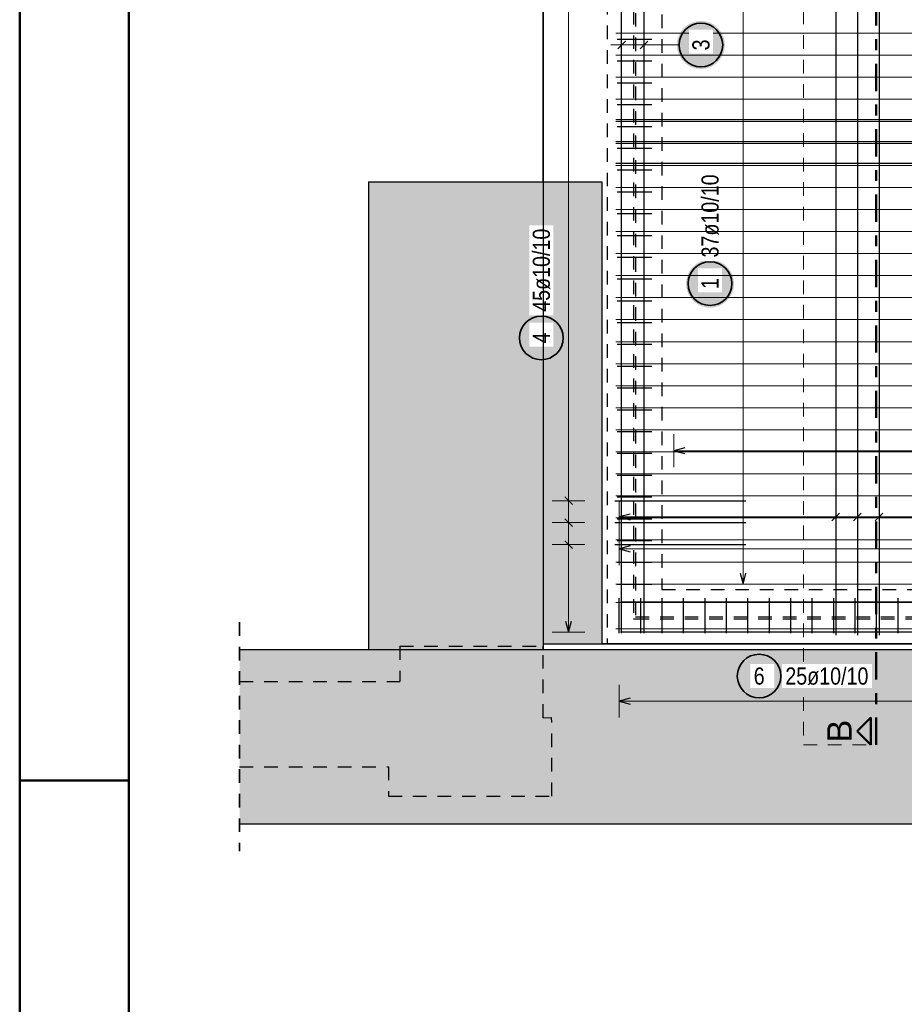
# Model space of a CAD drawing. Header units: millimetres. Extents: x 0 to 50.9, y 0 to 29.7.
# Tile 4 of 13: x 0 to 8.1, y 12.8 to 21.8. Entities that reach past the tile are written whole.
import ezdxf

# ---------------------------------------------------------------- set-up
doc = ezdxf.new("R2010")
doc.units = ezdxf.units.MM
doc.linetypes.add('DASHDOT', pattern=[1, 0.5, -0.25, 0, -0.25])
doc.linetypes.add('HIDDEN', pattern=[0.375, 0.25, -0.125])
doc.styles.add('Arial', font='arial.ttf')
doc.styles.add('Arial Narrow', font='ARIALN.TTF')

msp = doc.modelspace()

# ---------------------------------------------------------------- hatches: boundary and pattern name
at = {"lineweight": 25, "true_color": 0xffffff}
for points in [[(6.4678, 21.6), (6.4677, 21.6077), (6.4673, 21.6153), (6.4666, 21.623), (6.4657, 21.6306), (6.4645, 21.6382), (6.463, 21.6457), (6.4613, 21.6532), (6.4593, 21.6606), (6.4571, 21.668), (6.4546, 21.6752), (6.4518, 21.6824), (6.4488, 21.6895), (6.4456, 21.6964), (6.4421, 21.7033), (6.4383, 21.71), (6.4344, 21.7166), (6.4302, 21.723), (6.4258, 21.7293), (6.4212, 21.7354), (6.4163, 21.7414), (6.4113, 21.7472), (6.4061, 21.7528), (6.4006, 21.7583), (6.395, 21.7635), (6.3892, 21.7685), (6.3833, 21.7734), (6.3771, 21.778), (6.3708, 21.7824), (6.3644, 21.7866), (6.3578, 21.7905), (6.3511, 21.7942), (6.3443, 21.7977), (6.3373, 21.801), (6.3302, 21.804), (6.3231, 21.8067), (6.3158, 21.8092), (6.3085, 21.8115), (6.301, 21.8135), (6.2936, 21.8152), (6.286, 21.8167), (6.2784, 21.8179), (6.2708, 21.8188), (6.2632, 21.8195), (6.2555, 21.8199), (6.2478, 21.82), (6.2401, 21.8199), (6.2325, 21.8195), (6.2248, 21.8188), (6.2172, 21.8179), (6.2096, 21.8167), (6.2021, 21.8152), (6.1946, 21.8135), (6.1872, 21.8115), (6.1798, 21.8092), (6.1726, 21.8067), (6.1654, 21.804), (6.1583, 21.801), (6.1514, 21.7977), (6.1445, 21.7942), (6.1378, 21.7905), (6.1312, 21.7866), (6.1248, 21.7824), (6.1185, 21.778), (6.1124, 21.7734), (6.1064, 21.7685), (6.1006, 21.7635), (6.095, 21.7583), (6.0896, 21.7528), (6.0843, 21.7472), (6.0793, 21.7414), (6.0745, 21.7354), (6.0698, 21.7293), (6.0654, 21.723), (6.0612, 21.7166), (6.0573, 21.71), (6.0536, 21.7033), (6.0501, 21.6964), (6.0468, 21.6895), (6.0438, 21.6824), (6.0411, 21.6752), (6.0386, 21.668), (6.0363, 21.6606), (6.0344, 21.6532), (6.0326, 21.6457), (6.0312, 21.6382), (6.03, 21.6306), (6.029, 21.623), (6.0284, 21.6153), (6.028, 21.6077), (6.0278, 21.6), (6.028, 21.5923), (6.0284, 21.5847), (6.029, 21.577), (6.03, 21.5694), (6.0312, 21.5618), (6.0326, 21.5543), (6.0344, 21.5468), (6.0363, 21.5394), (6.0386, 21.532), (6.0411, 21.5248), (6.0438, 21.5176), (6.0468, 21.5105), (6.0501, 21.5036), (6.0536, 21.4967), (6.0573, 21.49), (6.0612, 21.4834), (6.0654, 21.477), (6.0698, 21.4707), (6.0745, 21.4646), (6.0793, 21.4586), (6.0843, 21.4528), (6.0896, 21.4472), (6.095, 21.4417), (6.1006, 21.4365), (6.1064, 21.4315), (6.1124, 21.4266), (6.1185, 21.422), (6.1248, 21.4176), (6.1312, 21.4134), (6.1378, 21.4095), (6.1445, 21.4058), (6.1514, 21.4023), (6.1583, 21.399), (6.1654, 21.396), (6.1726, 21.3933), (6.1798, 21.3908), (6.1872, 21.3885), (6.1946, 21.3865), (6.2021, 21.3848), (6.2096, 21.3833), (6.2172, 21.3821), (6.2248, 21.3812), (6.2325, 21.3805), (6.2401, 21.3801), (6.2478, 21.38), (6.2555, 21.3801), (6.2632, 21.3805), (6.2708, 21.3812), (6.2784, 21.3821), (6.286, 21.3833), (6.2936, 21.3848), (6.301, 21.3865), (6.3085, 21.3885), (6.3158, 21.3908), (6.3231, 21.3933), (6.3302, 21.396), (6.3373, 21.399), (6.3443, 21.4023), (6.3511, 21.4058), (6.3578, 21.4095), (6.3644, 21.4134), (6.3708, 21.4176), (6.3771, 21.422), (6.3833, 21.4266), (6.3892, 21.4315), (6.395, 21.4365), (6.4006, 21.4417), (6.4061, 21.4472), (6.4113, 21.4528), (6.4163, 21.4586), (6.4212, 21.4646), (6.4258, 21.4707), (6.4302, 21.477), (6.4344, 21.4834), (6.4383, 21.49), (6.4421, 21.4967), (6.4456, 21.5036), (6.4488, 21.5105), (6.4518, 21.5176), (6.4546, 21.5248), (6.4571, 21.532), (6.4593, 21.5394), (6.4613, 21.5468), (6.463, 21.5543), (6.4645, 21.5618), (6.4657, 21.5694), (6.4666, 21.577), (6.4673, 21.5847)], [(6.5513, 19.4101), (6.5512, 19.4178), (6.5508, 19.4254), (6.5501, 19.4331), (6.5492, 19.4407), (6.548, 19.4483), (6.5465, 19.4558), (6.5448, 19.4633), (6.5428, 19.4707), (6.5406, 19.4781), (6.5381, 19.4853), (6.5353, 19.4925), (6.5323, 19.4996), (6.5291, 19.5065), (6.5256, 19.5134), (6.5219, 19.5201), (6.5179, 19.5267), (6.5137, 19.5331), (6.5093, 19.5394), (6.5047, 19.5455), (6.4999, 19.5515), (6.4948, 19.5573), (6.4896, 19.5629), (6.4842, 19.5683), (6.4785, 19.5736), (6.4727, 19.5786), (6.4668, 19.5834), (6.4606, 19.5881), (6.4544, 19.5925), (6.4479, 19.5967), (6.4413, 19.6006), (6.4346, 19.6043), (6.4278, 19.6078), (6.4208, 19.6111), (6.4137, 19.6141), (6.4066, 19.6168), (6.3993, 19.6193), (6.392, 19.6216), (6.3846, 19.6236), (6.3771, 19.6253), (6.3695, 19.6267), (6.362, 19.6279), (6.3543, 19.6289), (6.3467, 19.6296), (6.339, 19.63), (6.3313, 19.6301), (6.3237, 19.63), (6.316, 19.6296), (6.3083, 19.6289), (6.3007, 19.6279), (6.2931, 19.6267), (6.2856, 19.6253), (6.2781, 19.6236), (6.2707, 19.6216), (6.2634, 19.6193), (6.2561, 19.6168), (6.2489, 19.6141), (6.2419, 19.6111), (6.2349, 19.6078), (6.2281, 19.6043), (6.2213, 19.6006), (6.2148, 19.5967), (6.2083, 19.5925), (6.202, 19.5881), (6.1959, 19.5834), (6.1899, 19.5786), (6.1841, 19.5736), (6.1785, 19.5683), (6.1731, 19.5629), (6.1678, 19.5573), (6.1628, 19.5515), (6.158, 19.5455), (6.1534, 19.5394), (6.1489, 19.5331), (6.1448, 19.5267), (6.1408, 19.5201), (6.1371, 19.5134), (6.1336, 19.5065), (6.1304, 19.4996), (6.1274, 19.4925), (6.1246, 19.4853), (6.1221, 19.4781), (6.1199, 19.4707), (6.1179, 19.4633), (6.1161, 19.4558), (6.1147, 19.4483), (6.1135, 19.4407), (6.1125, 19.4331), (6.1119, 19.4254), (6.1115, 19.4178), (6.1113, 19.4101), (6.1115, 19.4024), (6.1119, 19.3947), (6.1125, 19.3871), (6.1135, 19.3795), (6.1147, 19.3719), (6.1161, 19.3643), (6.1179, 19.3569), (6.1199, 19.3494), (6.1221, 19.3421), (6.1246, 19.3348), (6.1274, 19.3277), (6.1304, 19.3206), (6.1336, 19.3136), (6.1371, 19.3068), (6.1408, 19.3001), (6.1448, 19.2935), (6.1489, 19.2871), (6.1534, 19.2808), (6.158, 19.2746), (6.1628, 19.2687), (6.1678, 19.2629), (6.1731, 19.2573), (6.1785, 19.2518), (6.1841, 19.2466), (6.1899, 19.2416), (6.1959, 19.2367), (6.202, 19.2321), (6.2083, 19.2277), (6.2148, 19.2235), (6.2213, 19.2196), (6.2281, 19.2158), (6.2349, 19.2124), (6.2419, 19.2091), (6.2489, 19.2061), (6.2561, 19.2034), (6.2634, 19.2009), (6.2707, 19.1986), (6.2781, 19.1966), (6.2856, 19.1949), (6.2931, 19.1934), (6.3007, 19.1922), (6.3083, 19.1913), (6.316, 19.1906), (6.3237, 19.1902), (6.3313, 19.1901), (6.339, 19.1902), (6.3467, 19.1906), (6.3543, 19.1913), (6.362, 19.1922), (6.3695, 19.1934), (6.3771, 19.1949), (6.3846, 19.1966), (6.392, 19.1986), (6.3993, 19.2009), (6.4066, 19.2034), (6.4137, 19.2061), (6.4208, 19.2091), (6.4278, 19.2124), (6.4346, 19.2158), (6.4413, 19.2196), (6.4479, 19.2235), (6.4544, 19.2277), (6.4606, 19.2321), (6.4668, 19.2367), (6.4727, 19.2416), (6.4785, 19.2466), (6.4842, 19.2518), (6.4896, 19.2573), (6.4948, 19.2629), (6.4999, 19.2687), (6.5047, 19.2746), (6.5093, 19.2808), (6.5137, 19.2871), (6.5179, 19.2935), (6.5219, 19.3001), (6.5256, 19.3068), (6.5291, 19.3136), (6.5323, 19.3206), (6.5353, 19.3277), (6.5381, 19.3348), (6.5406, 19.3421), (6.5428, 19.3494), (6.5448, 19.3569), (6.5465, 19.3643), (6.548, 19.3719), (6.5492, 19.3795), (6.5501, 19.3871), (6.5508, 19.3947)], [(5.0041, 18.9119), (5.0039, 18.9196), (5.0035, 18.9272), (5.0029, 18.9349), (5.0019, 18.9425), (5.0007, 18.9501), (4.9993, 18.9576), (4.9975, 18.9651), (4.9955, 18.9725), (4.9933, 18.9799), (4.9908, 18.9871), (4.988, 18.9943), (4.985, 19.0014), (4.9818, 19.0083), (4.9783, 19.0152), (4.9746, 19.0219), (4.9706, 19.0285), (4.9664, 19.0349), (4.962, 19.0412), (4.9574, 19.0473), (4.9526, 19.0533), (4.9476, 19.0591), (4.9423, 19.0647), (4.9369, 19.0701), (4.9313, 19.0754), (4.9255, 19.0804), (4.9195, 19.0852), (4.9134, 19.0899), (4.9071, 19.0943), (4.9006, 19.0984), (4.8941, 19.1024), (4.8873, 19.1061), (4.8805, 19.1096), (4.8735, 19.1129), (4.8665, 19.1159), (4.8593, 19.1186), (4.852, 19.1211), (4.8447, 19.1234), (4.8373, 19.1253), (4.8298, 19.1271), (4.8223, 19.1285), (4.8147, 19.1297), (4.8071, 19.1307), (4.7994, 19.1313), (4.7917, 19.1317), (4.7841, 19.1319), (4.7764, 19.1317), (4.7687, 19.1313), (4.7611, 19.1307), (4.7534, 19.1297), (4.7459, 19.1285), (4.7383, 19.1271), (4.7308, 19.1253), (4.7234, 19.1234), (4.7161, 19.1211), (4.7088, 19.1186), (4.7016, 19.1159), (4.6946, 19.1129), (4.6876, 19.1096), (4.6808, 19.1061), (4.6741, 19.1024), (4.6675, 19.0984), (4.661, 19.0943), (4.6547, 19.0899), (4.6486, 19.0852), (4.6426, 19.0804), (4.6369, 19.0754), (4.6312, 19.0701), (4.6258, 19.0647), (4.6206, 19.0591), (4.6155, 19.0533), (4.6107, 19.0473), (4.6061, 19.0412), (4.6017, 19.0349), (4.5975, 19.0285), (4.5935, 19.0219), (4.5898, 19.0152), (4.5863, 19.0083), (4.5831, 19.0014), (4.5801, 18.9943), (4.5773, 18.9871), (4.5748, 18.9799), (4.5726, 18.9725), (4.5706, 18.9651), (4.5689, 18.9576), (4.5674, 18.9501), (4.5662, 18.9425), (4.5653, 18.9349), (4.5646, 18.9272), (4.5642, 18.9196), (4.5641, 18.9119), (4.5642, 18.9042), (4.5646, 18.8965), (4.5653, 18.8889), (4.5662, 18.8813), (4.5674, 18.8737), (4.5689, 18.8661), (4.5706, 18.8587), (4.5726, 18.8512), (4.5748, 18.8439), (4.5773, 18.8366), (4.5801, 18.8295), (4.5831, 18.8224), (4.5863, 18.8154), (4.5898, 18.8086), (4.5935, 18.8019), (4.5975, 18.7953), (4.6017, 18.7889), (4.6061, 18.7826), (4.6107, 18.7764), (4.6155, 18.7705), (4.6206, 18.7647), (4.6258, 18.7591), (4.6312, 18.7536), (4.6369, 18.7484), (4.6426, 18.7433), (4.6486, 18.7385), (4.6547, 18.7339), (4.661, 18.7295), (4.6675, 18.7253), (4.6741, 18.7214), (4.6808, 18.7176), (4.6876, 18.7141), (4.6946, 18.7109), (4.7016, 18.7079), (4.7088, 18.7051), (4.7161, 18.7026), (4.7234, 18.7004), (4.7308, 18.6984), (4.7383, 18.6967), (4.7459, 18.6952), (4.7534, 18.694), (4.7611, 18.6931), (4.7687, 18.6924), (4.7764, 18.692), (4.7841, 18.6919), (4.7917, 18.692), (4.7994, 18.6924), (4.8071, 18.6931), (4.8147, 18.694), (4.8223, 18.6952), (4.8298, 18.6967), (4.8373, 18.6984), (4.8447, 18.7004), (4.852, 18.7026), (4.8593, 18.7051), (4.8665, 18.7079), (4.8735, 18.7109), (4.8805, 18.7141), (4.8873, 18.7176), (4.8941, 18.7214), (4.9006, 18.7253), (4.9071, 18.7295), (4.9134, 18.7339), (4.9195, 18.7385), (4.9255, 18.7433), (4.9313, 18.7484), (4.9369, 18.7536), (4.9423, 18.7591), (4.9476, 18.7647), (4.9526, 18.7705), (4.9574, 18.7764), (4.962, 18.7826), (4.9664, 18.7889), (4.9706, 18.7953), (4.9746, 18.8019), (4.9783, 18.8086), (4.9818, 18.8154), (4.985, 18.8224), (4.988, 18.8295), (4.9908, 18.8366), (4.9933, 18.8439), (4.9955, 18.8512), (4.9975, 18.8587), (4.9993, 18.8661), (5.0007, 18.8737), (5.0019, 18.8813), (5.0029, 18.8889), (5.0035, 18.8965)], [(7.0018, 15.8091), (7.0017, 15.8168), (7.0013, 15.8244), (7.0006, 15.8321), (6.9997, 15.8397), (6.9985, 15.8473), (6.997, 15.8548), (6.9953, 15.8623), (6.9933, 15.8697), (6.991, 15.8771), (6.9885, 15.8843), (6.9858, 15.8915), (6.9828, 15.8986), (6.9795, 15.9055), (6.9761, 15.9124), (6.9723, 15.9191), (6.9684, 15.9257), (6.9642, 15.9321), (6.9598, 15.9384), (6.9552, 15.9445), (6.9503, 15.9505), (6.9453, 15.9563), (6.9401, 15.9619), (6.9346, 15.9674), (6.929, 15.9726), (6.9232, 15.9776), (6.9173, 15.9825), (6.9111, 15.9871), (6.9048, 15.9915), (6.8984, 15.9957), (6.8918, 15.9996), (6.8851, 16.0033), (6.8783, 16.0068), (6.8713, 16.0101), (6.8642, 16.0131), (6.8571, 16.0158), (6.8498, 16.0183), (6.8425, 16.0206), (6.835, 16.0226), (6.8276, 16.0243), (6.82, 16.0258), (6.8124, 16.027), (6.8048, 16.0279), (6.7972, 16.0286), (6.7895, 16.029), (6.7818, 16.0291), (6.7741, 16.029), (6.7665, 16.0286), (6.7588, 16.0279), (6.7512, 16.027), (6.7436, 16.0258), (6.7361, 16.0243), (6.7286, 16.0226), (6.7212, 16.0206), (6.7138, 16.0183), (6.7066, 16.0158), (6.6994, 16.0131), (6.6923, 16.0101), (6.6854, 16.0068), (6.6785, 16.0033), (6.6718, 15.9996), (6.6652, 15.9957), (6.6588, 15.9915), (6.6525, 15.9871), (6.6464, 15.9825), (6.6404, 15.9776), (6.6346, 15.9726), (6.629, 15.9674), (6.6236, 15.9619), (6.6183, 15.9563), (6.6133, 15.9505), (6.6085, 15.9445), (6.6038, 15.9384), (6.5994, 15.9321), (6.5952, 15.9257), (6.5913, 15.9191), (6.5876, 15.9124), (6.5841, 15.9055), (6.5808, 15.8986), (6.5778, 15.8915), (6.5751, 15.8843), (6.5726, 15.8771), (6.5703, 15.8697), (6.5683, 15.8623), (6.5666, 15.8548), (6.5652, 15.8473), (6.564, 15.8397), (6.563, 15.8321), (6.5624, 15.8244), (6.5619, 15.8168), (6.5618, 15.8091), (6.5619, 15.8014), (6.5624, 15.7938), (6.563, 15.7861), (6.564, 15.7785), (6.5652, 15.7709), (6.5666, 15.7634), (6.5683, 15.7559), (6.5703, 15.7485), (6.5726, 15.7411), (6.5751, 15.7339), (6.5778, 15.7267), (6.5808, 15.7196), (6.5841, 15.7127), (6.5876, 15.7058), (6.5913, 15.6991), (6.5952, 15.6925), (6.5994, 15.6861), (6.6038, 15.6798), (6.6085, 15.6737), (6.6133, 15.6677), (6.6183, 15.6619), (6.6236, 15.6563), (6.629, 15.6508), (6.6346, 15.6456), (6.6404, 15.6406), (6.6464, 15.6357), (6.6525, 15.6311), (6.6588, 15.6267), (6.6652, 15.6225), (6.6718, 15.6186), (6.6785, 15.6149), (6.6854, 15.6114), (6.6923, 15.6081), (6.6994, 15.6051), (6.7066, 15.6024), (6.7138, 15.5999), (6.7212, 15.5976), (6.7286, 15.5956), (6.7361, 15.5939), (6.7436, 15.5924), (6.7512, 15.5912), (6.7588, 15.5903), (6.7665, 15.5896), (6.7741, 15.5892), (6.7818, 15.5891), (6.7895, 15.5892), (6.7972, 15.5896), (6.8048, 15.5903), (6.8124, 15.5912), (6.82, 15.5924), (6.8276, 15.5939), (6.835, 15.5956), (6.8425, 15.5976), (6.8498, 15.5999), (6.8571, 15.6024), (6.8642, 15.6051), (6.8713, 15.6081), (6.8783, 15.6114), (6.8851, 15.6149), (6.8918, 15.6186), (6.8984, 15.6225), (6.9048, 15.6267), (6.9111, 15.6311), (6.9173, 15.6357), (6.9232, 15.6406), (6.929, 15.6456), (6.9346, 15.6508), (6.9401, 15.6563), (6.9453, 15.6619), (6.9503, 15.6677), (6.9552, 15.6737), (6.9598, 15.6798), (6.9642, 15.6861), (6.9684, 15.6925), (6.9723, 15.6991), (6.9761, 15.7058), (6.9795, 15.7127), (6.9828, 15.7196), (6.9858, 15.7267), (6.9885, 15.7339), (6.991, 15.7411), (6.9933, 15.7485), (6.9953, 15.7559), (6.997, 15.7634), (6.9985, 15.7709), (6.9997, 15.7785), (7.0006, 15.7861), (7.0013, 15.7938)]]:
    msp.add_hatch(color=7, dxfattribs=at).paths.add_polyline_path(points)
at = {"lineweight": 25, "true_color": 0xd7ffd7}
for points in [[(4.8005, 20.3456), (4.8005, 16.0532), (3.2005, 16.0532), (3.2005, 20.3456)], [(5.3389, 20.3456), (5.3389, 16.1033), (4.8005, 16.1033), (4.8005, 20.3456)]]:
    msp.add_hatch(color=254, dxfattribs=at).paths.add_polyline_path(points)
at = {"lineweight": 25, "true_color": 0xf0f0f0}
msp.add_hatch(color=7, dxfattribs=at).paths.add_polyline_path([(16.4692, 16.0532), (16.4692, 14.4532), (2.0174, 14.4532), (2.0174, 16.0532)])
at = {"lineweight": 25, "true_color": 0x0000ff}
msp.add_hatch(color=5, dxfattribs=at).paths.add_polyline_path([(7.6809, 15.3024), (7.8059, 15.1774), (7.8059, 15.4274)])

# ---------------------------------------------------------------- linework, layer by layer
at = {"color": 4, "linetype": 'Continuous', "lineweight": 50}
for p, q in [((0, 29.7), (0, 0)), ((1, 29.45), (1, 0.25)), ((7.8059, 15.4274), (7.6809, 15.3024)), ((7.8059, 15.1774), (7.8059, 15.4274)), ((7.6809, 15.3024), (7.8059, 15.1774))]:
    msp.add_line(p, q, dxfattribs=at)
at = {"color": 9, "linetype": 'HIDDEN', "lineweight": 0, "ltscale": 0.5}
for p, q in [((7.1876, 25.9649), (7.1876, 15.1774)), ((7.1876, 15.1774), (7.8559, 15.1774))]:
    msp.add_line(p, q, dxfattribs=at)
at = {"color": 4, "linetype": 'DASHDOT', "lineweight": 50, "ltscale": 0.5}
msp.add_line((7.8559, 15.1774), (7.8559, 25.9649), dxfattribs=at)
at = {"color": 2, "linetype": 'Continuous', "lineweight": 35}
for p, q in [((4.8005, 25.3533), (4.8005, 20.3456)), ((5.3389, 16.1033), (15.2804, 16.1033)), ((4.8006, 16.0532), (4.8005, 16.0823))]:
    msp.add_line(p, q, dxfattribs=at)
at = {"color": 3, "linetype": 'HIDDEN', "lineweight": 25, "ltscale": 0.5}
for p, q in [((5.3889, 25.1533), (5.3889, 16.1033)), ((5.6289, 24.1633), (5.6289, 16.3333)), ((5.6489, 24.1433), (5.6489, 16.3533)), ((5.8889, 23.9033), (5.8889, 16.6033)), ((5.8889, 16.6033), (9.8889, 16.6033)), ((5.6289, 16.3333), (5.6489, 16.3333)), ((5.6489, 16.3533), (10.1289, 16.3533)), ((5.6489, 16.3333), (10.1289, 16.3333)), ((3.486, 16.0823), (4.8005, 16.0823)), ((3.486, 16.0823), (3.486, 15.758)), ((4.8024, 15.4271), (4.8006, 16.0532)), ((2.0174, 15.758), (3.486, 15.758)), ((4.8024, 15.4271), (4.8789, 15.4274)), ((4.881, 14.7074), (4.8789, 15.4274)), ((2.0174, 14.9774), (3.3819, 14.9774)), ((3.3819, 14.9774), (3.3819, 14.7074)), ((3.3819, 14.7074), (4.881, 14.7074))]:
    msp.add_line(p, q, dxfattribs=at)
at = {"color": 5, "linetype": 'Continuous', "lineweight": 18, "ltscale": 0.5}
for p, q in [((5.0341, 25.0433), (5.0341, 16.2133)), ((6.6341, 23.8533), (6.6341, 16.6533)), ((5.5209, 21.45), (5.5209, 21.75)), ((5.5209, 21.45), (5.5209, 21.75)), ((5.7269, 21.45), (5.7269, 21.75)), ((5.7269, 21.45), (5.7269, 21.75)), ((5.8269, 21.6), (5.4209, 21.6)), ((6.0478, 21.6), (5.8269, 21.6)), ((5.9989, 18.0272), (5.9989, 17.7272)), ((5.9989, 17.8772), (15.0289, 17.8772)), ((5.1841, 17.4174), (4.8841, 17.4174)), ((5.4989, 17.4187), (5.4989, 17.1187)), ((7.4844, 17.1187), (7.4844, 17.4187)), ((7.6829, 17.1187), (7.6829, 17.4187)), ((7.8814, 17.1187), (7.8814, 17.4187)), ((15.0289, 17.2687), (5.4989, 17.2687)), ((5.1841, 17.2167), (4.8841, 17.2167)), ((5.4989, 17.126), (5.4989, 16.826)), ((5.1841, 17.016), (4.8841, 17.016)), ((15.0289, 16.976), (5.4989, 16.976)), ((6.4841, 16.6533), (6.7841, 16.6533)), ((4.8841, 16.2133), (5.1841, 16.2133)), ((5.4989, 15.7291), (5.4989, 15.4291)), ((5.4989, 15.5791), (10.2189, 15.5791))]:
    msp.add_line(p, q, dxfattribs=at)
at = {"color": 3, "linetype": 'Continuous', "lineweight": 25, "ltscale": 0.5}
for p, q in [((5.5209, 16.2032), (5.5209, 25.0032)), ((5.5209, 16.2032), (5.5209, 25.0032)), ((5.7269, 16.2032), (5.7269, 25.0032)), ((5.7269, 16.2032), (5.7269, 25.0032)), ((7.4844, 24.9833), (7.4844, 16.1833)), ((7.6829, 24.9833), (7.6829, 16.1833)), ((7.8814, 24.9833), (7.8814, 16.1833)), ((5.4789, 21.6533), (5.7989, 21.6533)), ((5.4856, 21.5646), (5.5563, 21.6354)), ((5.4856, 21.5646), (5.5563, 21.6354)), ((5.6916, 21.5646), (5.7623, 21.6354)), ((5.6916, 21.5646), (5.7623, 21.6354)), ((5.4789, 21.4533), (5.7989, 21.4533)), ((5.4789, 21.2533), (5.7989, 21.2533)), ((5.4789, 21.0533), (5.7989, 21.0533)), ((5.4689, 20.917), (15.0589, 20.9174)), ((5.4789, 20.8533), (5.7989, 20.8533)), ((5.4689, 20.7157), (15.0589, 20.7161)), ((5.4789, 20.6533), (5.7989, 20.6533)), ((5.4789, 20.4533), (5.7989, 20.4533)), ((5.4789, 20.2533), (5.7989, 20.2533)), ((5.4789, 20.0533), (5.7989, 20.0533)), ((5.4789, 19.8533), (5.7989, 19.8533)), ((5.4789, 19.6533), (5.7989, 19.6533)), ((5.4789, 19.4533), (5.7989, 19.4533)), ((5.4789, 19.2533), (5.7989, 19.2533)), ((5.4789, 19.0533), (5.7989, 19.0533)), ((5.4789, 18.8533), (5.7989, 18.8533)), ((5.4789, 18.6533), (5.7989, 18.6533)), ((5.4789, 18.4533), (5.7989, 18.4533)), ((5.4789, 18.2533), (5.7989, 18.2533)), ((5.4789, 18.0533), (5.7989, 18.0533)), ((6.0989, 17.904), (5.9989, 17.8772)), ((5.4789, 17.8533), (5.7989, 17.8533)), ((5.9989, 17.8772), (6.0989, 17.8504)), ((5.4789, 17.6533), (5.7989, 17.6533)), ((5.0694, 17.382), (4.9987, 17.4527)), ((5.4789, 17.4533), (5.7989, 17.4533)), ((5.4589, 17.4174), (6.6589, 17.4174)), ((5.5989, 17.2955), (5.4989, 17.2687)), ((5.4989, 17.2687), (5.5989, 17.2419)), ((7.449, 17.2334), (7.5197, 17.3041)), ((7.6475, 17.2334), (7.7183, 17.3041)), ((7.8461, 17.2334), (7.9168, 17.3041)), ((5.0694, 17.1813), (4.9987, 17.252)), ((5.4589, 17.2167), (6.6589, 17.2167)), ((5.4789, 17.2533), (5.7989, 17.2533)), ((5.0694, 16.9806), (4.9987, 17.0513)), ((5.4589, 17.016), (6.6589, 17.016)), ((5.4789, 17.0533), (5.7989, 17.0533)), ((5.5989, 17.0028), (5.4989, 16.976)), ((5.4989, 16.976), (5.5989, 16.9493)), ((5.4789, 16.8533), (5.7989, 16.8533)), ((6.6073, 16.7533), (6.6341, 16.6533)), ((6.6341, 16.6533), (6.6609, 16.7533)), ((5.4789, 16.6533), (5.7989, 16.6533)), ((5.4989, 16.2033), (5.4989, 16.5233)), ((5.5089, 16.4913), (15.0589, 16.4913)), ((5.6956, 16.2033), (5.6956, 16.5233)), ((5.8923, 16.2033), (5.8923, 16.5233)), ((6.0889, 16.2033), (6.0889, 16.5233)), ((6.2856, 16.2033), (6.2856, 16.5233)), ((6.4823, 16.2033), (6.4823, 16.5233)), ((6.6789, 16.2033), (6.6789, 16.5233)), ((6.8756, 16.2033), (6.8756, 16.5233)), ((7.0723, 16.2033), (7.0723, 16.5233)), ((7.2689, 16.2033), (7.2689, 16.5233)), ((7.4656, 16.2033), (7.4656, 16.5233)), ((7.6623, 16.2033), (7.6623, 16.5233)), ((7.8589, 16.2033), (7.8589, 16.5233)), ((8.0556, 16.2033), (8.0556, 16.5233)), ((5.0073, 16.3133), (5.0341, 16.2133)), ((5.0341, 16.2133), (5.0609, 16.3133)), ((5.5089, 16.2153), (15.0589, 16.2153)), ((5.5989, 15.6059), (5.4989, 15.5791)), ((5.4989, 15.5791), (5.5989, 15.5523))]:
    msp.add_line(p, q, dxfattribs=at)
at = {"color": 9, "linetype": 'Continuous', "lineweight": 0, "ltscale": 0.5}
for p, q in [((5.4689, 21.7081), (15.0289, 21.7081)), ((5.4689, 21.5059), (15.0289, 21.5059)), ((5.4689, 21.3037), (15.0289, 21.3037)), ((5.4689, 21.1016), (15.0289, 21.1016)), ((5.4689, 20.8994), (15.0289, 20.8994)), ((5.4689, 20.6972), (15.0289, 20.6972)), ((5.4689, 19.2818), (15.0289, 19.2818)), ((5.4689, 19.0796), (15.0289, 19.0796)), ((5.4689, 18.8774), (15.0289, 18.8774)), ((5.4689, 18.6752), (15.0289, 18.6752)), ((5.4689, 18.473), (15.0289, 18.473)), ((5.4689, 18.2708), (15.0289, 18.2708)), ((5.4689, 18.0686), (15.0289, 18.0686)), ((5.4689, 17.8664), (15.0289, 17.8664)), ((5.4689, 17.6642), (15.0289, 17.6642)), ((5.4689, 17.462), (15.0289, 17.462)), ((5.4689, 17.2598), (15.0289, 17.2598)), ((5.4689, 17.0576), (15.0289, 17.0576)), ((5.4689, 16.8554), (15.0289, 16.8554)), ((5.4689, 16.6533), (15.0289, 16.6533)), ((5.4689, 16.4832), (15.0289, 16.4832)), ((5.4689, 16.4832), (15.0289, 16.4832)), ((5.4689, 16.2432), (15.0289, 16.2432)), ((5.4689, 16.2432), (15.0289, 16.2432))]:
    msp.add_line(p, q, dxfattribs=at)
at = {"color": 3, "linetype": 'Continuous', "lineweight": 25}
for p, q in [((3.2005, 20.3456), (4.8005, 20.3456)), ((3.2005, 20.3456), (3.2005, 16.0532)), ((4.8005, 20.3456), (5.3389, 20.3456)), ((5.3389, 20.3456), (5.3389, 16.1033)), ((4.8005, 16.1033), (5.3389, 16.1033)), ((4.8005, 16.1033), (4.8005, 16.0532)), ((2.0174, 16.0532), (3.2005, 16.0532)), ((3.2005, 16.0532), (4.8005, 16.0532)), ((4.8005, 16.0532), (16.4692, 16.0532)), ((2.0174, 14.4532), (16.4692, 14.4532))]:
    msp.add_line(p, q, dxfattribs=at)
at = {"color": 2, "linetype": 'HIDDEN', "lineweight": 35, "ltscale": 0.5}
msp.add_line((2.0174, 16.3032), (2.0174, 14.2032), dxfattribs=at)
at = {"color": 4, "linetype": 'Continuous', "lineweight": 50, "ltscale": 0.5}
msp.add_line((0, 14.85), (1, 14.85), dxfattribs=at)
at = {"color": 2, "linetype": 'Continuous', "lineweight": 35, "ltscale": 0.5}
for centre in [(6.2478, 21.6), (6.3313, 19.4101), (4.7841, 18.9119), (6.7818, 15.8091)]:
    msp.add_circle(centre, 0.2, dxfattribs=at)
at = {"color": 9, "linetype": 'Continuous', "lineweight": 0}
msp.add_circle((5.2475, 16.1033), 0.00222, dxfattribs=at)

# ---------------------------------------------------------------- texts
at = {"color": 4, "lineweight": 50, "style": 'Arial'}
msp.add_text('B', height=0.225, rotation=90, dxfattribs=at).set_placement((7.6309, 15.1989))

# ---------------------------------------------------------------- next in the draw order: texts
at = {"color": 2, "lineweight": 35, "char_height": 0.1575, "attachment_point": 1, "rotation": 90, "line_spacing_factor": 0.9, "style": 'Arial Narrow', "bg_fill": 3, "box_fill_scale": 1.2, "bg_fill_color": 256, "bg_fill_true_color": 13158600, "bg_fill_transparency": 0}
for s, insert in [('3', (6.1691, 21.5504)), ('37ø10/10', (6.2526, 19.6501)), ('45ø10/10', (4.7053, 19.1519)), ('1', (6.2526, 19.3605)), ('4', (4.7053, 18.8623))]:
    msp.add_mtext(s, dxfattribs=dict(at, insert=insert))
at = {"color": 2, "lineweight": 35, "char_height": 0.1575, "attachment_point": 1, "line_spacing_factor": 0.9, "style": 'Arial Narrow', "bg_fill": 3, "box_fill_scale": 1.2, "bg_fill_color": 256, "bg_fill_true_color": 13158600, "bg_fill_transparency": 0}
for s, insert in [('6', (6.7322, 15.8878)), ('25ø10/10', (7.0218, 15.8878))]:
    msp.add_mtext(s, dxfattribs=dict(at, insert=insert))

# ---------------------------------------------------------------- next in the draw order: linework, layer by layer
at = {"color": 3, "linetype": 'Continuous', "lineweight": 25, "ltscale": 0.5}
msp.add_line((5.4689, 20.5144), (15.0589, 20.5148), dxfattribs=at)
at = {"color": 9, "linetype": 'Continuous', "lineweight": 0, "ltscale": 0.5}
for p, q in [((5.4689, 20.495), (15.0289, 20.495)), ((5.4689, 20.2928), (15.0289, 20.2928)), ((5.4689, 20.0906), (15.0289, 20.0906)), ((5.4689, 19.8884), (15.0289, 19.8884)), ((5.4689, 19.6862), (15.0289, 19.6862)), ((5.4689, 19.484), (15.0289, 19.484))]:
    msp.add_line(p, q, dxfattribs=at)
at = {"color": 3, "linetype": 'Continuous', "lineweight": 25}
msp.add_line((4.8005, 20.3456), (4.8005, 16.1033), dxfattribs=at)

doc.saveas('drawing.dxf')
